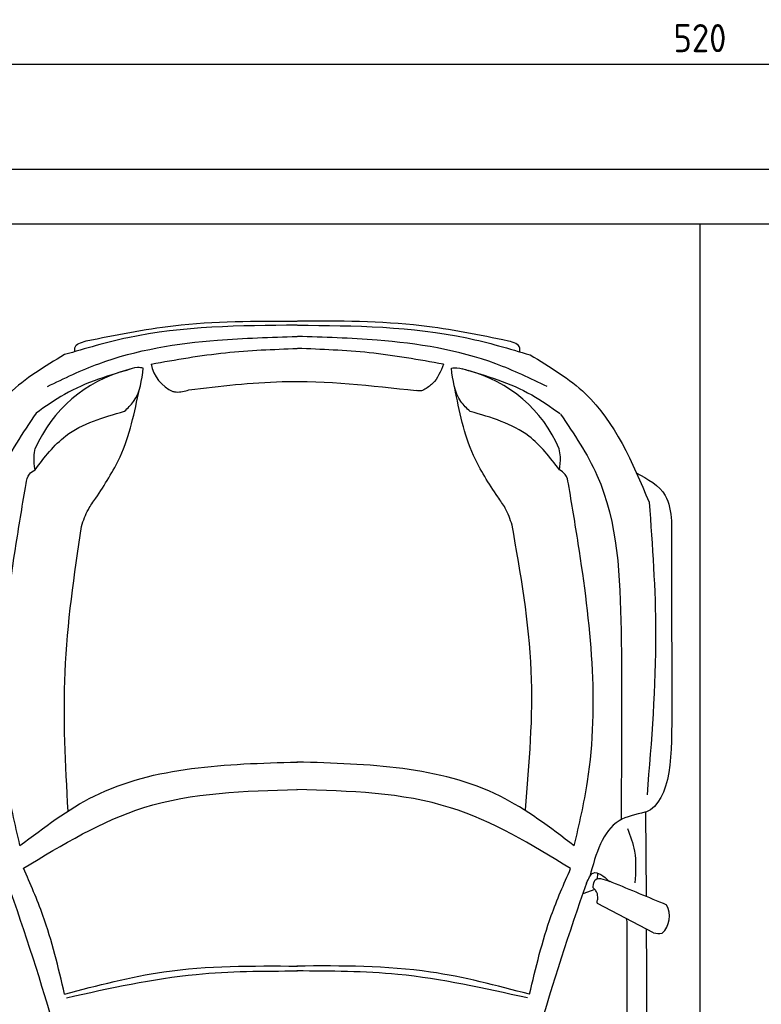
# Model space of a CAD drawing. Header units: millimetres. Extents: x -20 to 5711, y -1152 to 5573.
# Tile 3 of 4: x 905 to 2753, y 3120 to 5573. Entities that reach past the tile are written whole.
import ezdxf

# ---------------------------------------------------------------- set-up
doc = ezdxf.new("R2010")
doc.units = ezdxf.units.MM
for name, color, linetype in [('4', 3, 'Continuous'), ('5', 3, 'Continuous'), ('Car', 10, 'Continuous')]:
    doc.layers.add(name, color=color, linetype=linetype)
doc.styles.get("Standard").update_dxf_attribs({"font": 'ISOCP.SHX'})
doc.dimstyles.new('GEN-ISO', dxfattribs={"dimscale": 20, "dimtxt": 3.5, "dimasz": 2, "dimexe": 2, "dimexo": 1, "dimgap": 1.5, "dimtad": 1, "dimdec": 1, "dimdsep": 46, "dimtxsty": 'STANDARD', "dimblk": 'PUNKT', "dimcen": 2, "dimclrd": 256, "dimclre": 256, "dimclrt": 2, "dimadec": 0, "dimazin": 0, "dimtp": 0.1, "dimtm": 0.1, "dimtfac": 0.71, "dimtdec": 1, "dimtmove": 2, "dimatfit": 3, "dimldrblk": 'PUNKT', "dimfxl": 1, "dimtolj": 1, "dimarcsym": 0})

# ---------------------------------------------------------------- blocks, each defined once
blk = doc.blocks.new('PUNKT')
at = {"layer": '4', "color": 0, "linetype": 'ByBlock'}
blk.add_line((-0.5, 0), (-1, 0), dxfattribs=at)
at = {"layer": '4', "color": 0, "linetype": 'ByBlock', "const_width": 0.5}
blk.add_lwpolyline([(-0.25, 0, 1), (0.25, 0, 1)], format="xyb", close=True, dxfattribs=at)
blk = doc.blocks.new('*D6')
at = {"layer": '5', "lineweight": -2}
for p, q in [((0, 3320), (0, 5502.1)), ((5200, 3320), (5200, 5502.1)), ((40, 5462.1), (5160, 5462.1))]:
    blk.add_line(p, q, dxfattribs=at)
at = {"layer": 'DEFPOINTS', "color": 0}
for p in [(5200, 5462.1), (0, 3300), (5200, 3300)]:
    blk.add_point(p, dxfattribs=at)
at = {"layer": '5', "lineweight": -2, "xscale": 40, "yscale": 40, "zscale": 40, "rotation": 180}
blk.add_blockref('PUNKT', (0, 5462.1), dxfattribs=at)
at = {"layer": '5', "lineweight": -2, "xscale": 40, "yscale": 40, "zscale": 40}
blk.add_blockref('PUNKT', (5200, 5462.1), dxfattribs=at)
at = {"layer": '5', "color": 2, "insert": (2600, 5527.1), "char_height": 70, "attachment_point": 5}
blk.add_mtext('520', dxfattribs=at)

msp = doc.modelspace()

# ---------------------------------------------------------------- linework, layer by layer
for p, q in [((5000, 5063.5), (200, 5063.5)), ((2600, 5063.5), (2600, 218))]:
    msp.add_line(p, q)
msp.add_lwpolyline([(5200, 3300), (5150, 3300), (5150, 5200), (50, 5200), (50, 3300), (0, 3300), (0, 1400), (50, 1400), (50, 0), (5150, 0), (5150, 1400), (5200, 1400)], close=True)
at = {"layer": 'Car'}
for p, q in [((2403.64, 3616.32), (2404.03, 3580.32)), ((2466.82, 3390.69), (2464.85, 3598.91)), ((2344.99, 3432.1), (2345.69, 3447.12)), ((2337.83, 3406.59), (2307.88, 3395.18)), ((2484.55, 3298.74), (2344.57, 3371.9))]:
    msp.add_line(p, q, dxfattribs=at)
for centre, radius, start, end in [((1325.58, 4733.65), 94.99, 191.22317, 245.90253), ((1255.58, 4370.53), 339.38, 104.39541, 156.68545), ((1937.68, 4370.24), 339.38, 23.26593, 75.55597), ((-4963.23, 1344.25), 6197.21, 15.945352, 19.596216), ((8153.92, 1338.69), 6197.21, 160.355167, 164.006031), ((2465.6, 3339.96), 58.46, 313.10202, 29.1823), ((2498.99, 3352.51), 55.62, 254.91043, 276.76527)]:
    msp.add_arc(centre, radius, start, end, dxfattribs=at)
for points, knots in [([(1596.61, 4812.12), (1454.26, 4810.96), (1257.08, 4809.34), (1068.99, 4754.01), (1016.7, 4738.62)], [0, 0, 0, 0, 423.4928418, 586.5833763, 586.5833763, 586.5833763, 586.5833763]), ([(1070.81, 4772.94), (1142.93, 4787.62), (1316.15, 4822.88), (1493.11, 4822.5), (1596.39, 4822.28)], [0, 0, 0, 0, 220.2894534, 529.0699843, 529.0699843, 529.0699843, 529.0699843]), ([(1597.03, 4812.12), (1739.38, 4810.84), (1936.55, 4809.05), (2124.59, 4753.56), (2176.88, 4738.13)], [0, 0, 0, 0, 423.4928418, 586.5833763, 586.5833763, 586.5833763, 586.5833763]), ([(2122.79, 4772.49), (2050.68, 4787.23), (1877.5, 4822.64), (1700.53, 4822.41), (1597.25, 4822.28)], [0, 0, 0, 0, 220.2894534, 529.0699843, 529.0699843, 529.0699843, 529.0699843]), ([(973.97, 4659.55), (1016.12, 4679.79), (1149.18, 4743.68), (1363.97, 4777.16), (1530.52, 4781.93), (1596.7, 4783.83)], [0, 0, 0, 0, 139.9486404, 441.7007564, 640.6521216, 640.6521216, 640.6521216, 640.6521216]), ([(2219.54, 4659.02), (2177.4, 4679.3), (2044.4, 4743.3), (1829.64, 4776.97), (1663.09, 4781.88), (1596.91, 4783.83)], [0, 0, 0, 0, 139.9486404, 441.7007564, 640.6521216, 640.6521216, 640.6521216, 640.6521216]), ([(1042.61, 4746.23), (1042.31, 4749.54), (1040.98, 4764.46), (1057.76, 4769.23), (1070.81, 4772.94)], [0, 0, 0, 0, 9.4355672, 42.5072931, 42.5072931, 42.5072931, 42.5072931]), ([(2150.97, 4745.76), (2151.27, 4749.07), (2152.62, 4763.99), (2135.84, 4768.77), (2122.79, 4772.49)], [0, 0, 0, 0, 9.4355672, 42.5072931, 42.5072931, 42.5072931, 42.5072931]), ([(1016.7, 4738.62), (967.73, 4709.17), (827.57, 4624.89), (762.25, 4471.51), (719.75, 4371.72)], [0, 0, 0, 0, 168.365537, 481.9023638, 481.9023638, 481.9023638, 481.9023638]), ([(1232.4, 4715.16), (1294.04, 4726.08), (1414.59, 4747.42), (1536.92, 4751.84), (1596.71, 4754)], [0, 0, 0, 0, 187.5262556, 366.7655398, 366.7655398, 366.7655398, 366.7655398]), ([(1961.15, 4714.85), (1899.53, 4725.82), (1779, 4747.27), (1656.66, 4751.79), (1596.88, 4754)], [0, 0, 0, 0, 187.5262556, 366.7655398, 366.7655398, 366.7655398, 366.7655398]), ([(2176.88, 4738.13), (2225.82, 4708.64), (2365.91, 4624.24), (2431.1, 4470.8), (2473.51, 4370.97)], [0, 0, 0, 0, 168.365537, 481.9023638, 481.9023638, 481.9023638, 481.9023638]), ([(1961.15, 4714.85), (1954.06, 4697.09), (1943.42, 4670.48), (1919.63, 4655.64), (1911.72, 4650.7)], [0, 0, 0, 0, 55.1960491, 82.6743953, 82.6743953, 82.6743953, 82.6743953]), ([(1190.87, 4705.54), (1130.55, 4687.79), (1042.83, 4661.98), (968.85, 4609.31), (945.74, 4592.86)], [0, 0, 0, 0, 186.5227216, 271.2276863, 271.2276863, 271.2276863, 271.2276863]), ([(1166.12, 4597.48), (1174.32, 4605.3), (1203.79, 4633.41), (1209.14, 4675.16), (1213.01, 4705.3)], [0, 0, 0, 0, 33.4316052, 120.1693208, 120.1693208, 120.1693208, 120.1693208]), ([(1213.01, 4705.3), (1208.3, 4705.96), (1194.02, 4707.94), (1180.36, 4702.74), (1171.21, 4699.25)], [0, 0, 0, 0, 14.1183333, 42.7794359, 42.7794359, 42.7794359, 42.7794359]), ([(1980.54, 4704.98), (1985.25, 4705.63), (1999.53, 4707.6), (2013.18, 4702.38), (2022.33, 4698.89)], [0, 0, 0, 0, 14.1183333, 42.7794359, 42.7794359, 42.7794359, 42.7794359]), ([(2027.33, 4597.12), (2019.14, 4604.94), (1989.69, 4633.08), (1984.38, 4674.84), (1980.54, 4704.98)], [0, 0, 0, 0, 33.4316052, 120.1693208, 120.1693208, 120.1693208, 120.1693208]), ([(2006.38, 4704.32), (2066.7, 4686.57), (2154.42, 4660.76), (2228.4, 4608.09), (2251.5, 4591.65)], [0, 0, 0, 0, 186.5227216, 271.2276863, 271.2276863, 271.2276863, 271.2276863]), ([(1326.64, 4650.78), (1404.11, 4660.15), (1592.59, 4682.96), (1781.57, 4661.73), (1892.88, 4649.22)], [0, 0, 0, 0, 233.3943149, 567.891299, 567.891299, 567.891299, 567.891299]), ([(1094.62, 4380.91), (1116.68, 4414.65), (1170.84, 4497.45), (1191.19, 4594.7), (1203.26, 4652.33)], [0, 0, 0, 0, 120.0031783, 294.5713116, 294.5713116, 294.5713116, 294.5713116]), ([(1286.79, 4646.94), (1289.48, 4646.45), (1302.79, 4644.07), (1316.06, 4647.8), (1326.64, 4650.78)], [0, 0, 0, 0, 8.1607931, 40.3357332, 40.3357332, 40.3357332, 40.3357332]), ([(1911.72, 4650.7), (1909.78, 4649.92), (1903.78, 4647.5), (1897.28, 4648.52), (1892.88, 4649.22)], [0, 0, 0, 0, 6.2040973, 19.1847556, 19.1847556, 19.1847556, 19.1847556]), ([(2096.25, 4384.13), (2074.12, 4417.84), (2019.86, 4500.49), (2000.59, 4597.92), (1989.19, 4655.61)], [0, 0, 0, 0, 120.0031783, 294.2157687, 294.2157687, 294.2157687, 294.2157687]), ([(945.74, 4592.86), (912.35, 4543.41), (805.14, 4384.63), (791.59, 4035.47), (793.79, 3762.52), (794.95, 3618.8)], [0, 0, 0, 0, 177.0434798, 568.3902132, 1003.585748, 1003.585748, 1003.585748, 1003.585748]), ([(943.33, 4452.07), (966.85, 4482.89), (1023.2, 4556.73), (1113.51, 4582.48), (1166.12, 4597.48)], [0, 0, 0, 0, 113.6549716, 272.306786, 272.306786, 272.306786, 272.306786]), ([(2250, 4451.52), (2226.51, 4482.36), (2170.22, 4556.25), (2079.94, 4582.07), (2027.33, 4597.12)], [0, 0, 0, 0, 113.6549716, 272.306786, 272.306786, 272.306786, 272.306786]), ([(2252.84, 4590.38), (2286.24, 4540.92), (2393.45, 4382.14), (2407, 4032.98), (2404.8, 3760.03), (2403.64, 3616.32)], [0, 0, 0, 0, 177.0434798, 568.3902132, 1003.585748, 1003.585748, 1003.585748, 1003.585748]), ([(943.33, 4452.07), (941.81, 4462.86), (939.32, 4480.55), (942.62, 4498.03), (943.91, 4504.85)], [0, 0, 0, 0, 32.3883593, 53.0782664, 53.0782664, 53.0782664, 53.0782664]), ([(2250, 4451.52), (2251.53, 4462.31), (2254.04, 4479.99), (2250.75, 4497.48), (2249.46, 4504.29)], [0, 0, 0, 0, 32.3883593, 53.0782664, 53.0782664, 53.0782664, 53.0782664]), ([(920.85, 4417.34), (922.47, 4426.05), (925.26, 4441.01), (938, 4448.81), (943.33, 4452.07)], [0, 0, 0, 0, 25.0784399, 43.1020179, 43.1020179, 43.1020179, 43.1020179]), ([(2272.45, 4416.77), (2270.83, 4425.47), (2268.06, 4440.44), (2255.33, 4448.25), (2250, 4451.52)], [0, 0, 0, 0, 25.0784399, 43.1020179, 43.1020179, 43.1020179, 43.1020179]), ([(2440.74, 4444.52), (2469.92, 4428.87), (2519.8, 4402.12), (2526.6, 4347.28), (2529.42, 4324.52)], [0, 0, 0, 0, 92.1890334, 157.5803825, 157.5803825, 157.5803825, 157.5803825]), ([(905.73, 3515.73), (893.39, 3568.86), (836.26, 3814.94), (871.57, 4123.54), (912.53, 4367.72), (920.85, 4417.34)], [0, 0, 0, 0, 163.2605713, 756.2228172, 907.4390255, 907.4390255, 907.4390255, 907.4390255]), ([(2286.81, 3515.15), (2299.19, 3568.26), (2356.53, 3814.3), (2321.48, 4122.92), (2280.73, 4367.14), (2272.45, 4416.77)], [0, 0, 0, 0, 163.2605713, 756.2228172, 907.4390255, 907.4390255, 907.4390255, 907.4390255]), ([(1058.85, 4310.95), (1063.84, 4325.5), (1072.43, 4350.59), (1088.06, 4371.94), (1094.62, 4380.91)], [0, 0, 0, 0, 45.7898489, 78.965923, 78.965923, 78.965923, 78.965923]), ([(2132.03, 4314.17), (2127.04, 4328.72), (2118.44, 4353.8), (2102.82, 4375.16), (2096.25, 4384.13)], [0, 0, 0, 0, 45.7898489, 78.965923, 78.965923, 78.965923, 78.965923]), ([(2473.51, 4370.97), (2481.37, 4262.52), (2498.97, 4019.63), (2479.1, 3776.81), (2468.1, 3642.42)], [0, 0, 0, 0, 325.7557226, 729.5213164, 729.5213164, 729.5213164, 729.5213164]), ([(1025.5, 3601.77), (1019.34, 3717.26), (1006.66, 3954.73), (1041.14, 4190.06), (1058.85, 4310.95)], [0, 0, 0, 0, 346.0264285, 711.5314729, 711.5314729, 711.5314729, 711.5314729]), ([(2165.38, 3604.99), (2175, 3720.52), (2194.79, 3958.29), (2153.34, 4193.33), (2132.03, 4314.17)], [0, 0, 0, 0, 346.2479994, 712.6055914, 712.6055914, 712.6055914, 712.6055914]), ([(905.73, 3515.73), (965.56, 3561.14), (1163.82, 3711.6), (1418.82, 3718.85), (1596.87, 3723.91)], [0, 0, 0, 0, 221.9805368, 735.5404903, 735.5404903, 735.5404903, 735.5404903]), ([(2286.81, 3515.15), (2227.02, 3560.6), (2028.88, 3711.23), (1773.88, 3718.7), (1595.84, 3723.91)], [0, 0, 0, 0, 221.9805368, 735.5404903, 735.5404903, 735.5404903, 735.5404903]), ([(914.68, 3459.3), (1011.97, 3518.37), (1220.89, 3645.2), (1465.95, 3651.79), (1596.88, 3655.3)], [0, 0, 0, 0, 335.6578726, 720.7665859, 720.7665859, 720.7665859, 720.7665859]), ([(2277.81, 3458.73), (2180.56, 3517.87), (1971.75, 3644.89), (1726.7, 3651.67), (1595.77, 3655.3)], [0, 0, 0, 0, 335.6578726, 720.7665859, 720.7665859, 720.7665859, 720.7665859]), ([(2462.98, 3598.63), (2439.91, 3593.47), (2363.49, 3576.38), (2341.11, 3495.41), (2325.48, 3438.89)], [0, 0, 0, 0, 67.7242349, 224.3316277, 224.3316277, 224.3316277, 224.3316277]), ([(2464.85, 3598.91), (2464.62, 3598.84), (2464.02, 3598.66), (2463.38, 3598.64), (2462.98, 3598.63)], [0, 0, 0, 0, 0.7157941, 1.8958435, 1.8958435, 1.8958435, 1.8958435]), ([(2419.74, 3558.55), (2426.57, 3539.88), (2442.57, 3496.14), (2439.73, 3449.45), (2438.1, 3422.69)], [0, 0, 0, 0, 59.065939, 138.3898169, 138.3898169, 138.3898169, 138.3898169]), ([(1016.96, 3145.89), (1001.28, 3211.99), (975.8, 3319.4), (931.66, 3420.44), (914.68, 3459.3)], [0, 0, 0, 0, 203.2133467, 330.2395326, 330.2395326, 330.2395326, 330.2395326]), ([(2175.26, 3145.4), (2190.99, 3211.48), (2216.57, 3318.87), (2260.79, 3419.88), (2277.81, 3458.73)], [0, 0, 0, 0, 203.2133467, 330.2395326, 330.2395326, 330.2395326, 330.2395326]), ([(2317.42, 3422.12), (2322.31, 3433.17), (2334.55, 3460.83), (2359.63, 3439.4), (2374.69, 3426.53)], [0, 0, 0, 0, 30.3325988, 75.9562062, 75.9562062, 75.9562062, 75.9562062]), ([(2333.94, 3413.57), (2334.94, 3420.24), (2338.33, 3442.67), (2367.44, 3429.43), (2380.58, 3424.88)], [0, 0, 0, 0, 17.6737612, 59.3906544, 59.3906544, 59.3906544, 59.3906544]), ([(2337.83, 3406.59), (2336.37, 3407.83), (2334.14, 3409.73), (2333.99, 3412.58), (2333.94, 3413.57)], [0, 0, 0, 0, 5.3936357, 8.285754, 8.285754, 8.285754, 8.285754]), ([(2345.37, 3384.06), (2345.32, 3389.21), (2345.24, 3397.68), (2339.92, 3404.08), (2337.83, 3406.59)], [0, 0, 0, 0, 14.8396852, 24.3889735, 24.3889735, 24.3889735, 24.3889735]), ([(2344.57, 3371.9), (2344.1, 3373.34), (2342.76, 3377.41), (2345.66, 3381.4), (2345.37, 3384.06)], [0, 0, 0, 0, 4.4179874, 12.4309043, 12.4309043, 12.4309043, 12.4309043]), ([(2315.21, 762.27), (2336.71, 978.53), (2421.43, 1830.56), (2419.67, 2687.52), (2418.37, 3326.96)], [0, 0, 0, 0, 651.7606985, 2567.8765597, 2567.8765597, 2567.8765597, 2567.8765597]), ([(2466.19, 3308.33), (2467.72, 2958.65), (2469.55, 2393.17), (2466.77, 1827.7), (2465.37, 1611.92)], [30.8675023, 30.8675023, 30.8675023, 30.8675023, 135.7738464, 200.5104278, 200.5104278, 200.5104278, 200.5104278]), ([(1016.96, 3145.89), (1098.9, 3167.49), (1288.68, 3217.54), (1485.25, 3216.35), (1596.95, 3215.68)], [0, 0, 0, 0, 253.1812978, 586.4098038, 586.4098038, 586.4098038, 586.4098038]), ([(2175.26, 3145.4), (2093.34, 3167.07), (1903.6, 3217.27), (1707.03, 3216.26), (1595.33, 3215.68)], [0, 0, 0, 0, 253.1812978, 586.4098038, 586.4098038, 586.4098038, 586.4098038]), ([(1022.02, 3136.72), (1129.13, 3160.6), (1318.64, 3202.85), (1512.61, 3203.29), (1596.95, 3203.47)], [0, 0, 0, 0, 327.9588467, 580.2944516, 580.2944516, 580.2944516, 580.2944516]), ([(2170.19, 3136.23), (2063.11, 3160.2), (1873.63, 3202.62), (1679.66, 3203.21), (1595.32, 3203.48)], [0, 0, 0, 0, 327.9588467, 580.2944516, 580.2944516, 580.2944516, 580.2944516])]:
    msp.add_open_spline(points, degree=3, knots=knots, dxfattribs=at)
for points in [[(2529.42, 4324.52), (2529.48, 4171.25), (2529.54, 4017.98), (2529.6, 3864.71)], [(2529.6, 3864.71), (2530.24, 3745.84), (2530.88, 3626.98), (2464.85, 3598.91)], [(2380.58, 3424.88), (2425.93, 3406.08), (2471.29, 3387.27), (2516.64, 3368.46)], [(2418.37, 3326.96), (2417.91, 3329.16), (2417.45, 3331.37), (2416.99, 3333.56)]]:
    msp.add_open_spline(points, degree=3, dxfattribs=at)

# ---------------------------------------------------------------- dimensions: what is measured, and where the dimension line sits
at = {"layer": '5'}
dim = msp.add_linear_dim(base=(5200, 5462.06), p1=(0, 3300), p2=(5200, 3300), dimstyle='GEN-ISO', override={"dimlfac": 0.1, "dimtolj": 0}, dxfattribs=at)
dim.commit()
dim.dimension.update_dxf_attribs({"geometry": '*D6', "text_midpoint": (2600, 5527.06)})

doc.saveas('drawing.dxf')
